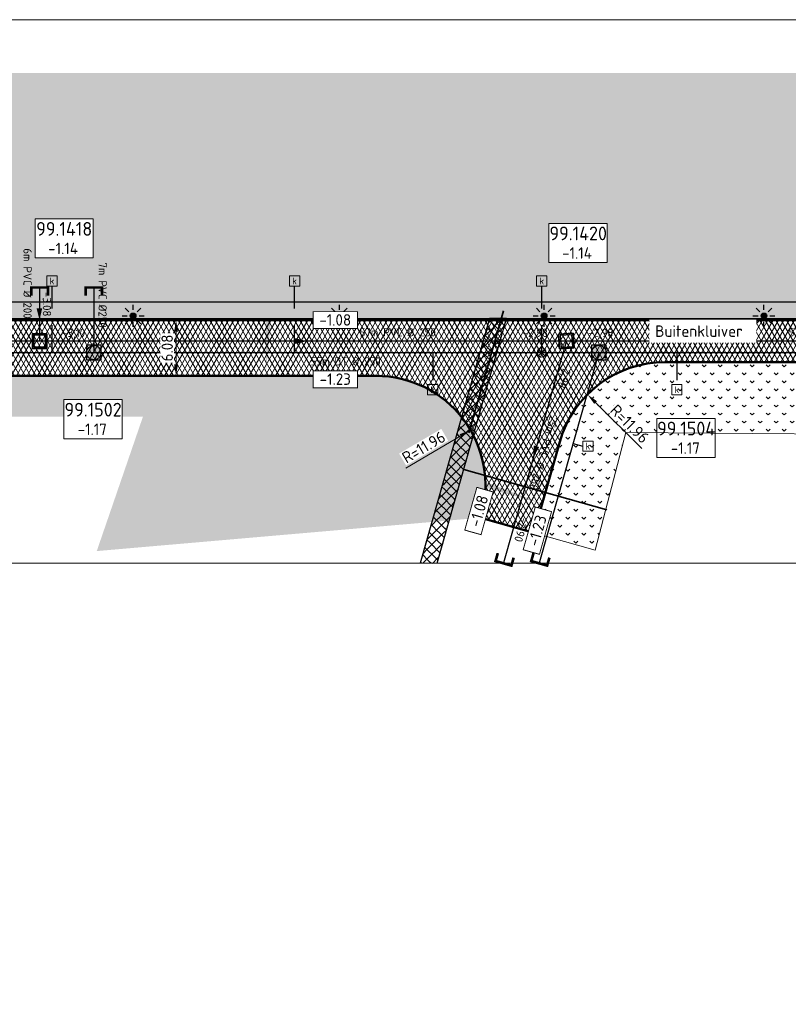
# Model space of a CAD drawing. Header units: metres. Extents: x 240159 to 241664, y 578380 to 583939.
# Tile 70 of 71: x 241024 to 241108, y 583832 to 583939. Entities that reach past the tile are written whole.
import ezdxf
from ezdxf.enums import TextEntityAlignment as Align

# ---------------------------------------------------------------- set-up
doc = ezdxf.new("R2010")
doc.units = ezdxf.units.M
doc.set_wipeout_variables(frame=1)
doc.linetypes.add('RI-HWA_HUISAANSLUITING', pattern=[4.8, 3, -1.8])
for name, color, linetype, lineweight in [('N-AL-HOOGTELABEL-S', 7, 'Continuous', 13), ('N-GV-GR-BOLLEN-A', 92, 'Continuous', 9), ('N-WE-IE-MEUBILAIR_WEGMEUBILAIR_LICHTMAST_MET_PASTEGEL-S', 7, 'Continuous', 25), ('N-WE-KL-MANTELBUIS-G', 7, 'KL-MANTELBUIS-N', 35), ('N-WE-KL-TRACE_WENSTRACE-A', 7, 'Continuous', 25), ('N-WE-RI-BOB-T', 7, 'Continuous', 13), ('N-WE-RI-MATERIAAL_DIAMETER_LENGTE-T', 7, 'Continuous', 13), ('N-WE-RI-STROOMRICHTING-S', 7, 'Continuous', 13), ('N-WE-VH-KANTVERHARDING-GD', 4, 'Continuous', 50), ('N-WE-VH-VERHARDING_ASFALT_DEKLAAG-A', 252, 'Continuous', 18), ('N-WE-VH-VERKANTING-S', 7, 'Continuous', 25), ('X-XX-AL-REFERENTIE-M', 7, 'Continuous', 18), ('X-XX-AL-VERWIJZING-T25', 7, 'Continuous', 25), ('X-XX-WE-KG-WERKGRENS-G', 10, 'XX-WERKGRENS_CIRCEL', 20)]:
    doc.layers.add(name, color=color, linetype=linetype, lineweight=lineweight)
for name, color, linetype, lineweight, true_color in [('N-WE-KL-MANTELBUIS_3x-G', 7, 'KL-MANTELBUIS-N', 35, 0xa200c2), ('N-WE-RI-HWA_HUISAANSLUITING_PVC_125-G', 150, 'RI-HWA_HUISAANSLUITING', 25, 0x007fff), ('N-WE-RI-HWA_HULPSTUK_INLAAT-S', 150, 'Continuous', 13, 0x007fff), ('N-WE-RI-HWA_KOLK-S', 150, 'Continuous', 25, 0x007fff), ('N-WE-RI-HWA_LEIDINGINFO-S', 150, 'Continuous', 13, 0x007fff), ('N-WE-RI-HWA_PUTNUMMER-S', 150, 'Continuous', 13, 0x007fff), ('N-WE-RI-HWA_RIOOLPUT-S', 150, 'Continuous', 13, 0x007fff), ('N-WE-RI-HWA_TRANSPORTLEIDING_BETON_500-G', 150, 'Continuous', 20, 0x007fff), ('N-WE-RI-VWA_LEIDINGINFO-S', 20, 'Continuous', 13, 0xff3f00), ('N-WE-RI-VWA_PUTNUMMER-S', 20, 'Continuous', 13, 0xff3f00), ('N-WE-RI-VWA_RIOOLPUT-S', 20, 'Continuous', 13, 0xff3f00), ('N-WE-RI-VWA_TRANSPORTLEIDING_BETON_500-G', 20, 'Continuous', 20, 0xff3f00)]:
    doc.layers.add(name, color=color, linetype=linetype, lineweight=lineweight, true_color=true_color)
doc.layers.add('X-XX-AL-HULPLIJN-G', color=6, linetype='Continuous', lineweight=18, plot=False)
doc.styles.add('NLCS-ISO', font='NLCS-ISO.ttf')
doc.styles.add('NLCS-ISO-ANNOTATIEF-T25', font='NLCS-ISO.ttf', dxfattribs={"height": 2.5})
doc.styles.add('NLCS-ISO-M1000-T25', font='NLCS-ISO.ttf', dxfattribs={"height": 2.5})
doc.linetypes.add('KL-MANTELBUIS-N', pattern='A,0,-2,[80,NLCS.SHX,S=1,R=0,X=0,Y=0],-2', length=4)
doc.linetypes.add('XX-WERKGRENS_CIRCEL', pattern='A,10,-2.5,[69,NLCS.SHX,S=1,R=0,X=0,Y=0],-2.5', length=15)
doc.dimstyles.new('NLCS-ANNOTATIEF-T25-PIJL_L2_H1', dxfattribs={"dimtxt": 2.5, "dimasz": 2.5, "dimexe": 2, "dimexo": 2, "dimgap": 0.7, "dimtad": 1, "dimzin": 0, "dimdsep": 46, "dimtxsty": 'NLCS-ISO-ANNOTATIEF-T25', "dimcen": 0, "dimdle": 2, "dimclrd": 256, "dimclre": 256, "dimclrt": 256, "dimadec": 1, "dimazin": 0, "dimtfac": 1, "dimtdec": 3, "dimtofl": 0, "dimtmove": 0, "dimatfit": 3, "dimfxl": 2, "dimfxlon": 1, "dimtfillclr": 256, "dimtolj": 1, "dimtzin": 0, "dimlwd": -1, "dimlwe": -1, "dimarcsym": 0})
pattern_1 = [(45, (0, 0), (-0.5303300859, 0.5303300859), [0.5]), (135, (0, 0), (-0.5303300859, -0.5303300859), [0.5])]
pattern_2 = [(45, (0, 0), (-0.8749916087, 0.8749916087), [0.3, -0.937425]), (135, (0, 0), (-0.8749916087, -0.8749916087), [0.3, -0.937425])]

# ---------------------------------------------------------------- blocks, each defined once
blk = doc.blocks.new('*U36')
blk.add_solid([(-5, 0.6), (-5, 0), (1.08, 0)])
blk = doc.blocks.new('SAL-HOOGTELABEL_AANLEG-SO')
blk.add_wipeout([(-4.84, 1.8), (4.85, 1.8), (4.85, -1.89), (-4.84, -1.89)])
at = {"const_width": 0.2}
blk.add_lwpolyline([(-4.84, 1.8), (4.85, 1.8), (4.85, -1.89), (-4.84, -1.89)], close=True, dxfattribs=at)
at = {"style": 'NLCS-ISO'}
blk.add_attdef('HOOGTE', text='', height=2, dxfattribs=at).set_placement((0, 0), align=Align.MIDDLE_CENTER)
blk = doc.blocks.new('*U39')
at = {"lineweight": -3}
h = blk.add_hatch(color=256, dxfattribs=at)
h.dxf.hatch_style = 1
h.paths.add_polyline_path([(2.13, -1.86), (1.86, 2.13), (-2.13, 1.86), (-1.86, -2.13)])
h.paths.add_polyline_path([(-1.49, -1.7), (-1.7, 1.49), (1.49, 1.7), (1.7, -1.49)], flags=16)
at = {"lineweight": -3, "flags": 128}
for points in [[(2.13, -1.86), (-1.86, -2.13), (-2.13, 1.86), (1.86, 2.13)], [(-2.13, 1.86), (-1.86, -2.13), (2.13, -1.86), (1.86, 2.13)], [(-1.7, 1.49), (-1.49, -1.7), (1.7, -1.49), (1.49, 1.7)]]:
    blk.add_lwpolyline(points, close=True, dxfattribs=at)
blk = doc.blocks.new('*U50')
at = {"lineweight": -3}
h = blk.add_hatch(color=256, dxfattribs=at)
h.dxf.hatch_style = 1
h.paths.add_polyline_path([(-2, 2), (-2, -2), (2, -2), (2, 2)])
h.paths.add_polyline_path([(1.6, 1.6), (1.6, -1.6), (-1.6, -1.6), (-1.6, 1.6)], flags=16)
at = {"lineweight": -3, "flags": 128}
for points in [[(-2, 2), (2, 2), (2, -2), (-2, -2)], [(2, -2), (2, 2), (-2, 2), (-2, -2)], [(1.6, -1.6), (1.6, 1.6), (-1.6, 1.6), (-1.6, -1.6)]]:
    blk.add_lwpolyline(points, close=True, dxfattribs=at)
blk = doc.blocks.new('N-SRI-PUT_HWA-SO')
h = blk.add_hatch(color=256)
h.dxf.hatch_style = 1
h.paths.add_polyline_path([(-2, 0, 1), (2, 0, 1)])
at = {"lineweight": -3, "flags": 128}
blk.add_lwpolyline([(-2, -2), (2, -2), (2, 2), (-2, 2)], close=True, dxfattribs=at)
at = {"lineweight": -3}
blk.add_circle((0, 0), 2, dxfattribs=at)
blk = doc.blocks.new('SRI-PUTNUMMER-SO')
blk.add_wipeout([(-18.26, 4.25), (-5.56, 4.25), (-5.56, -4.29), (-18.26, -4.29)])
blk.add_lwpolyline([(-18.26, 4.25), (-5.56, 4.25), (-5.56, -4.29), (-18.26, -4.29)], close=True)
at = {"ltscale": 0.1, "style": 'NLCS-ISO'}
blk.add_attdef('PUTNR', text='', height=3.5, dxfattribs=at).set_placement((-11.88, 2.06), align=Align.MIDDLE_CENTER)
blk.add_attdef('PUTHGT_001', (-15.76, -3.47), '', height=2.5, dxfattribs=at)
blk = doc.blocks.new('*U53')
at = {"color": 0}
blk.add_line((-1.26, 0), (1.26, 0), dxfattribs=at)
at = {"layer": 'N-WE-RI-STROOMRICHTING-S', "color": 0}
blk.add_solid([(1.26, 0), (-1.26, -0.63), (-1.26, 0.63)], dxfattribs=at)
at = {"layer": 'N-WE-RI-BOB-T', "color": 0, "style": 'NLCS-ISO'}
for tag, p in [('BOB_LINKS', (-49.49, 1.63)), ('BOB_RECHTS', (51.23, 1.63))]:
    blk.add_attdef(tag, text='', height=1.8, dxfattribs=at).set_placement(p, align=Align.MIDDLE_CENTER)
at = {"layer": 'N-WE-RI-MATERIAAL_DIAMETER_LENGTE-T', "color": 0, "style": 'NLCS-ISO'}
blk.add_attdef('RIOOLINFO_001', (-11.79, 1.01), '', height=1.8, dxfattribs=at)
blk = doc.blocks.new('*U239')
at = {"color": 0}
blk.add_line((-1.26, 0), (1.26, 0), dxfattribs=at)
at = {"layer": 'N-WE-RI-STROOMRICHTING-S', "color": 0}
blk.add_solid([(1.26, 0), (-1.26, -0.63), (-1.26, 0.63)], dxfattribs=at)
at = {"layer": 'N-WE-RI-BOB-T', "color": 0, "style": 'NLCS-ISO'}
for tag, p in [('BOB_LINKS', (-49.49, 1.63)), ('BOB_RECHTS', (51.23, 1.63))]:
    blk.add_attdef(tag, text='', height=1.8, dxfattribs=at).set_placement(p, align=Align.MIDDLE_CENTER)
at = {"layer": 'N-WE-RI-MATERIAAL_DIAMETER_LENGTE-T', "color": 0, "style": 'NLCS-ISO'}
blk.add_attdef('RIOOLINFO_001', (9.55, 1.01), '', height=1.8, dxfattribs=at)
blk = doc.blocks.new('SRI-HULP_INLAAT')
at = {"flags": 128}
for points in [[(-0.71, 0.71), (0.71, -0.71)], [(0.71, 0.71), (-0.71, -0.71)]]:
    blk.add_lwpolyline(points, dxfattribs=at)
blk.add_circle((0, 0), 1)
blk = doc.blocks.new('N-SIE-WEG_LICHTMAST_SPOT-SO')
h = blk.add_hatch(color=256)
edge = h.paths.add_edge_path()
edge.add_arc((0, 0), 0.77, 0, 360)
for p, q in [((0, 1.62), (0, 3)), ((-3, 0), (-1.62, 0)), ((-2.12, 2.12), (-1.15, 1.15)), ((1.15, 1.15), (2.12, 2.12)), ((-2.12, -2.12), (-1.15, -1.15)), ((0, -3), (0, -1.62)), ((1.15, -1.15), (2.12, -2.12)), ((1.62, 0), (3, 0))]:
    blk.add_line(p, q)
blk.add_circle((0, 0), 0.77)
at = {"style": 'NLCS-ISO'}
blk.add_attdef('TYPE', text='', height=1.8, dxfattribs=at).set_placement((0, 3), align=Align.BOTTOM_CENTER)
blk = doc.blocks.new('N_lichtmast')
blk.add_blockref('N-SIE-WEG_LICHTMAST_SPOT-SO', (0, 0))
blk = doc.blocks.new('SRI-KOLK-SO')
at = {"color": 0, "linetype": 'ByBlock', "lineweight": 18}
blk.add_lwpolyline([(-1.125, -1.125), (1.125, -1.125), (1.125, 1.125), (-1.125, 1.125)], close=True, dxfattribs=at)
at = {"color": 0, "linetype": 'ByBlock', "lineweight": 18, "style": 'NLCS-ISO'}
blk.add_text('k', height=1.5, dxfattribs=at).set_placement((0, 0), align=Align.MIDDLE_CENTER)
blk = doc.blocks.new('*D115')
at = {"layer": 'Defpoints', "color": 0, "transparency": 16777216}
for p in [(241085.96, 583898.14), (241094.44, 583889.71)]:
    blk.add_point(p, dxfattribs=at)
at = {"layer": 'X-XX-AL-REFERENTIE-M', "transparency": 16777216}
blk.add_line((241091.91, 583892.23), (241086.84, 583897.26), dxfattribs=at)
blk.add_solid([(241086.99, 583897.41), (241086.7, 583897.11), (241085.96, 583898.14)], dxfattribs=at)
at = {"layer": 'X-XX-AL-REFERENTIE-M', "transparency": 16777216, "insert": (241090.57, 583894.93), "char_height": 1.25, "attachment_point": 5, "rotation": 315.1791, "style": 'NLCS-ISO-ANNOTATIEF-T25', "bg_fill": 3, "box_fill_scale": 1.1, "bg_fill_color": 256, "bg_fill_true_color": 13158600, "bg_fill_transparency": 0}
blk.add_mtext('\\A1;R=11.96', dxfattribs=at)
blk = doc.blocks.new('*D139')
at = {"layer": 'Defpoints', "color": 0, "transparency": 16777216}
for p in [(241073.19, 583894.25), (241062.87, 583888.21)]:
    blk.add_point(p, dxfattribs=at)
at = {"layer": 'X-XX-AL-REFERENTIE-M', "transparency": 16777216}
blk.add_line((241066.12, 583890.11), (241072.12, 583893.62), dxfattribs=at)
blk.add_solid([(241072.01, 583893.8), (241072.22, 583893.44), (241073.19, 583894.25)], dxfattribs=at)
at = {"layer": 'X-XX-AL-REFERENTIE-M', "transparency": 16777216, "insert": (241068.08, 583892.39), "char_height": 1.25, "attachment_point": 5, "rotation": 30.3475, "style": 'NLCS-ISO-ANNOTATIEF-T25', "bg_fill": 3, "box_fill_scale": 1.1, "bg_fill_color": 256, "bg_fill_true_color": 13158600, "bg_fill_transparency": 0}
blk.add_mtext('\\A1;R=11.96', dxfattribs=at)
blk = doc.blocks.new('*U198')
at = {"layer": 'N-WE-RI-BOB-T', "color": 0, "style": 'NLCS-ISO'}
for tag, p in [('BOB_LINKS', (-52.51, -1.63)), ('BOB_RECHTS', (91.7, -1.63))]:
    blk.add_attdef(tag, text='', height=1.8, dxfattribs=at).set_placement(p, align=Align.MIDDLE_CENTER)
at = {"layer": 'N-WE-RI-MATERIAAL_DIAMETER_LENGTE-T', "color": 0, "style": 'NLCS-ISO'}
blk.add_attdef('RIOOLINFO_001', (-11.79, -2.81), '', height=1.8, dxfattribs=at)
blk = doc.blocks.new('*D223')
at = {"layer": 'Defpoints', "color": 0, "transparency": 16777216}
for p in [(241036.82, 583906.25), (241036.82, 583900.17), (241041.05, 583900.17)]:
    blk.add_point(p, dxfattribs=at)
at = {"layer": 'X-XX-AL-REFERENTIE-M', "transparency": 16777216}
for p, q in [((241040.05, 583906.25), (241042.05, 583906.25)), ((241041.05, 583905), (241041.05, 583901.42)), ((241040.05, 583900.17), (241042.05, 583900.17))]:
    blk.add_line(p, q, dxfattribs=at)
for points in [[(241040.84, 583905), (241041.26, 583905), (241041.05, 583906.25)], [(241040.84, 583901.42), (241041.26, 583901.42), (241041.05, 583900.17)]]:
    blk.add_solid(points, dxfattribs=at)
at = {"layer": 'X-XX-AL-REFERENTIE-M', "transparency": 16777216, "insert": (241040.08, 583903.21), "char_height": 1.25, "attachment_point": 5, "rotation": 90, "style": 'NLCS-ISO-ANNOTATIEF-T25', "bg_fill": 3, "box_fill_scale": 1.1, "bg_fill_color": 256, "bg_fill_true_color": 13158600, "bg_fill_transparency": 0}
blk.add_mtext('\\A1;6.08', dxfattribs=at)
blk = doc.blocks.new('*U15')
at = {"ltscale": 0.25, "const_width": 0.576, "flags": 128}
blk.add_lwpolyline([(-1.8, -1.8), (0, -1.8), (0, 1.8), (-1.8, 1.8)], dxfattribs=at)
blk = doc.blocks.new('*U275')
at = {"layer": 'N-WE-RI-BOB-T', "color": 0, "style": 'NLCS-ISO'}
for tag, p in [('BOB_LINKS', (1.63, 3.35)), ('BOB_RECHTS', (-1.63, -33.24))]:
    blk.add_attdef(tag, text='', height=1.8, rotation=270, dxfattribs=at).set_placement(p, align=Align.MIDDLE_CENTER)
at = {"layer": 'N-WE-RI-MATERIAAL_DIAMETER_LENGTE-T', "color": 0, "style": 'NLCS-ISO'}
blk.add_attdef('RIOOLINFO_001', (1, 16.97), '', height=1.8, rotation=270, dxfattribs=at)
blk = doc.blocks.new('*U277')
at = {"color": 0}
blk.add_line((0.34, 1.21), (-0.34, -1.21), dxfattribs=at)
at = {"layer": 'N-WE-RI-STROOMRICHTING-S', "color": 0}
blk.add_solid([(-0.34, -1.21), (-0.26, 1.38), (0.95, 1.04)], dxfattribs=at)
at = {"layer": 'N-WE-RI-BOB-T', "color": 0, "style": 'NLCS-ISO'}
for tag, p in [('BOB_LINKS', (6.37, 16.49)), ('BOB_RECHTS', (-3.16, -17.13))]:
    blk.add_attdef(tag, text='', height=1.8, rotation=254.1717, dxfattribs=at).set_placement(p, align=Align.MIDDLE_CENTER)
at = {"layer": 'N-WE-RI-MATERIAAL_DIAMETER_LENGTE-T', "color": 0, "style": 'NLCS-ISO'}
blk.add_attdef('RIOOLINFO_001', (4.19, 11.07), '', height=1.8, rotation=254.1717, dxfattribs=at)
blk = doc.blocks.new('*U278')
at = {"color": 0}
blk.add_line((0, 1.26), (0, -1.26), dxfattribs=at)
at = {"layer": 'N-WE-RI-STROOMRICHTING-S', "color": 0}
blk.add_solid([(0, -1.26), (-0.63, 1.26), (0.63, 1.26)], dxfattribs=at)
at = {"layer": 'N-WE-RI-BOB-T', "color": 0, "style": 'NLCS-ISO'}
for tag, p in [('BOB_RECHTS', (1.63, 2.02)), ('BOB_LINKS', (1.63, -1.76))]:
    blk.add_attdef(tag, text='', height=1.8, rotation=270, dxfattribs=at).set_placement(p, align=Align.MIDDLE_CENTER)
at = {"layer": 'N-WE-RI-MATERIAAL_DIAMETER_LENGTE-T', "color": 0, "style": 'NLCS-ISO'}
blk.add_attdef('RIOOLINFO_001', (-3.5, 18.18), '', height=1.8, rotation=270, dxfattribs=at)
blk = doc.blocks.new('*U279')
at = {"ltscale": 0.25, "const_width": 0.576, "flags": 128}
blk.add_lwpolyline([(1.24, 2.22), (-0.49, 1.73), (0.49, -1.73), (2.22, -1.24)], dxfattribs=at)
blk = doc.blocks.new('*U297')
blk.add_solid([(-6.41, 0.6), (-6.41, 0), (0, 0)])

msp = doc.modelspace()

# ---------------------------------------------------------------- hatches: boundary and pattern name
at = {"layer": 'N-GV-GR-BOLLEN-A'}
h = msp.add_hatch(dxfattribs=at)
h.set_pattern_fill('AGR-BOLLEN', color=256, scale=0.5, pattern_type=2)
h.set_pattern_definition(pattern_2)
h.paths.add_polyline_path([(240723.873, 583933.211), (241166.237, 583933.211), (241166.237, 583898.971), (241157.55, 583898.971), (241153.863, 583901.671), (241153.903, 583906.251), (240723.873, 583906.251)])
h = msp.add_hatch(dxfattribs=at)
h.set_pattern_fill('AGR-BOLLEN', color=256, scale=0.5, pattern_type=2)
h.set_pattern_definition(pattern_2)
h.paths.add_polyline_path([(241126.925, 583893.711), (241090.141, 583893.982), (241086.813, 583881.142), (241080.117, 583883.04), (241082.933, 583892.973, -0.3354314), (241094.439, 583901.671), (241153.903, 583901.671), (241153.903, 583901.681), (241157.55, 583898.971), (241128.48, 583898.971)])
h = msp.add_hatch(dxfattribs=at)
h.set_pattern_fill('AGR-BOLLEN', color=256, scale=0.5, pattern_type=2)
h.set_pattern_definition(pattern_2)
h.paths.add_polyline_path([(240939.589, 583895.761), (241037.435, 583895.711), (241032.392, 583881.05), (241074.306, 583884.688), (241074.38, 583884.949, 0.4976466), (241062.873, 583900.171), (240915.049, 583900.171, 0.3073126), (240904.065, 583892.667), (240886.186, 583848.312), (240891.505, 583842.203), (240922.853, 583833.604)])
at = {"layer": 'N-WE-KL-TRACE_WENSTRACE-A', "transparency": 33554559}
h = msp.add_hatch(dxfattribs=at)
h.set_pattern_fill('AKL-TRACE', color=256, scale=0.5, pattern_type=2)
h.set_pattern_definition(pattern_1)
edge = h.paths.add_edge_path()
edge.add_line((240876.248, 583838.417), (240876.4, 583839.398))
edge.add_line((240876.4, 583839.398), (240876.626, 583841.185))
edge.add_arc((240804.52, 583849.64), 72.6, 353.31215, 358.45255)
edge.add_line((240877.094, 583847.679), (240877.128, 583906.411))
edge.add_line((240877.128, 583906.411), (241091.586, 583906.411))
edge.add_line((241091.586, 583906.411), (241093.457, 583906.411))
edge.add_line((241093.457, 583906.411), (241147.792, 583906.411))
edge.add_line((241147.792, 583906.411), (241147.792, 583908.211))
edge.add_line((241147.792, 583908.211), (241085.808, 583908.211))
edge.add_line((241085.808, 583908.211), (241083.937, 583908.211))
edge.add_line((241083.937, 583908.211), (240736.173, 583908.211))
edge.add_line((240736.173, 583908.211), (240736.173, 583920.952))
edge.add_line((240736.173, 583920.952), (240734.373, 583920.952))
edge.add_line((240734.373, 583920.952), (240734.373, 583908.211))
edge.add_line((240734.373, 583908.211), (240732.73, 583908.211))
edge.add_line((240732.73, 583908.211), (240732.306, 583906.411))
edge.add_line((240732.306, 583906.411), (240735.597, 583906.411))
edge.add_line((240735.597, 583906.411), (240769.037, 583906.411))
edge.add_line((240769.037, 583906.411), (240770.837, 583906.411))
edge.add_line((240770.837, 583906.411), (240875.328, 583906.411))
edge.add_line((240875.328, 583906.411), (240875.294, 583847.704))
edge.add_arc((240770.896, 583851.321), 104.46, 354.50394, 358.01589, ccw=False)
edge.add_line((240874.876, 583841.316), (240874.426, 583838.417))
edge.add_line((240874.426, 583838.417), (240876.248, 583838.417))
h = msp.add_hatch(dxfattribs=at)
h.set_pattern_fill('AKL-TRACE', color=256, scale=0.5, pattern_type=2)
h.set_pattern_definition(pattern_1)
h.paths.add_polyline_path([(241067.698, 583879.713), (241069.569, 583879.713), (241077.138, 583906.411), (241075.267, 583906.411)])
at = {"layer": 'N-WE-VH-VERHARDING_ASFALT_DEKLAAG-A'}
h = msp.add_hatch(dxfattribs=at)
h.set_pattern_fill('AVH-ASFALT', color=256, scale=0.5, pattern_type=2)
h.set_pattern_definition([(60, (0, 0), (-0.4330127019, 0.25), []), (120, (0, 0), (-0.4330127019, -0.25), [])])
edge = h.paths.add_edge_path(flags=16)
edge.add_line((240900.396, 583895.711), (240885.947, 583860.001))
edge.add_arc((240885.02, 583860.376), 1, 180, 337.97199, ccw=False)
edge.add_line((240884.02, 583860.376), (240884.02, 583895.211))
edge.add_arc((240890.02, 583895.211), 6, 123.55731, 180, ccw=False)
edge.add_line((240886.704, 583900.211), (240899.333, 583900.211))
edge.add_arc((240896.688, 583897.211), 4, -22.02801, 48.59038, ccw=False)
edge = h.paths.add_edge_path()
edge.add_arc((240867.541, 583888.211), 11.96, 0.00043, 90)
edge.add_line((240867.541, 583900.171), (240739.116, 583900.171))
edge.add_arc((240739.116, 583888.211), 11.96, 90, 128.58114)
edge.add_line((240731.658, 583897.56), (240725.57, 583902.594))
edge.add_arc((240735.788, 583893.711), 13.54, 112.15839, 138.99957, ccw=False)
edge.add_line((240730.681, 583906.251), (241153.903, 583906.251))
edge.add_line((241153.903, 583906.251), (241153.903, 583901.671))
edge.add_line((241153.903, 583901.671), (241094.439, 583901.671))
edge.add_arc((241094.439, 583889.711), 11.96, 90, 164.17227)
edge.add_line((241082.933, 583892.973), (241080.117, 583883.04))
edge.add_line((241080.117, 583883.04), (241074.306, 583884.688))
edge.add_line((241074.306, 583884.688), (241074.38, 583884.949))
edge.add_arc((241062.873, 583888.211), 11.96, 344.17169, 450)
edge.add_line((241062.873, 583900.171), (240915.12, 583900.171))
edge.add_arc((240915.12, 583888.211), 11.96, 90, 158.04709)
edge.add_line((240904.027, 583892.682), (240886.186, 583848.312))
edge.add_line((240886.186, 583848.312), (240879.458, 583848.319))
edge.add_line((240879.458, 583848.319), (240879.501, 583888.211))
edge.add_arc((240866.732, 583887.379), 12.796, 3.72623, 3.72669)

# ---------------------------------------------------------------- linework, layer by layer
at = {"layer": 'N-WE-KL-MANTELBUIS_3x-G'}
msp.add_line((241072.472, 583889.952), (241088.058, 583885.533), dxfattribs=at)
at = {"layer": 'N-WE-KL-TRACE_WENSTRACE-A', "transparency": 33554559, "flags": 128}
msp.add_lwpolyline([(240876.248, 583838.417), (240876.4, 583839.398), (240876.626, 583841.185, 0.022433), (240877.094, 583847.679), (240877.128, 583906.411), (241091.586, 583906.411), (241093.457, 583906.411), (241147.792, 583906.411), (241147.792, 583908.211), (241085.808, 583908.211), (241083.937, 583908.211), (240736.173, 583908.211), (240736.173, 583920.952), (240734.373, 583920.952), (240734.373, 583908.211), (240732.73, 583908.211), (240732.306, 583906.411), (240735.597, 583906.411), (240769.037, 583906.411), (240770.837, 583906.411), (240875.328, 583906.411), (240875.294, 583847.704, -0.015325), (240874.876, 583841.316), (240874.426, 583838.417)], format="xyb", close=True, dxfattribs=at)
msp.add_lwpolyline([(241069.569, 583879.713), (241077.138, 583906.411), (241075.267, 583906.411), (241067.698, 583879.713)], dxfattribs=at)
at = {"layer": 'N-WE-RI-HWA_HUISAANSLUITING_PVC_125-G'}
for p, q in [((241027.513, 583902.711), (241027.513, 583909.95)), ((241053.983, 583902.711), (241053.983, 583909.95)), ((241080.965, 583902.711), (241080.965, 583909.95)), ((241069.078, 583902.711), (241069.078, 583899.223)), ((241095.716, 583902.711), (241095.716, 583899.223)), ((241084.399, 583892.795), (241085.446, 583892.498))]:
    msp.add_line(p, q, dxfattribs=at)
at = {"layer": 'N-WE-RI-HWA_TRANSPORTLEIDING_BETON_500-G', "const_width": 0.15, "flags": 128}
for points in [[(241032.082, 583902.711), (241032.082, 583909.811)], [(241148.184, 583902.711), (240729.972, 583902.711)], [(241080.691, 583879.713), (241087.211, 583902.711)]]:
    msp.add_lwpolyline(points, dxfattribs=at)
at = {"layer": 'N-WE-RI-VWA_TRANSPORTLEIDING_BETON_500-G', "const_width": 0.15, "flags": 128}
for points in [[(241026.161, 583903.961), (241026.161, 583909.811)], [(240727.251, 583903.961), (241140.794, 583903.961)], [(241083.667, 583903.961), (241076.793, 583879.713)]]:
    msp.add_lwpolyline(points, dxfattribs=at)
at = {"layer": 'N-WE-VH-KANTVERHARDING-GD', "ltscale": 0.1}
msp.add_lwpolyline([(240812.279, 583906.251), (241153.903, 583906.251), (241153.903, 583901.706)], dxfattribs=at)
at = {"layer": 'N-WE-VH-KANTVERHARDING-GD'}
msp.add_lwpolyline([(240739.116, 583900.171), (240867.541, 583900.171, -0.4145272), (240879.501, 583888.198), (240879.458, 583848.319), (240886.186, 583848.312), (240904.065, 583892.667, -0.3089515), (240915.12, 583900.171), (241062.873, 583900.171, -0.4976466), (241074.38, 583884.949), (241074.306, 583884.688), (241080.117, 583883.04), (241082.933, 583892.973, -0.3354314), (241094.439, 583901.671), (241153.863, 583901.671)], format="xyb", dxfattribs=at)
at = {"layer": 'X-XX-WE-KG-WERKGRENS-G', "flags": 128}
msp.add_lwpolyline([(240187.762, 583784.732), (240159.404, 583757.698), (240169.028, 583742.355), (240265.702, 583784.857), (240393.607, 583784.982), (240387.115, 583763.745), (240401.241, 583754.746), (240418.947, 583769.347), (240428.104, 583727.117), (240466.42, 583693.547), (240507.393, 583537.131), (240800.136, 583558.506), (240818.587, 583786.439), (240856.238, 583841.557), (240925.322, 583832.926), (240937.919, 583879.713), (241166.237, 583879.713), (241166.237, 583939.034), (240701.99, 583939.034), (240693.683, 583887.816), (240643.783, 583887.816), (240514.589, 583853.279), (240512.63, 583866.906), (240506.367, 583870.112), (240500.104, 583934.686), (240187.567, 583934.686)], close=True, dxfattribs=at)

# ---------------------------------------------------------------- block references
at = {"layer": 'N-WE-IE-MEUBILAIR_WEGMEUBILAIR_LICHTMAST_MET_PASTEGEL-S', "xscale": 0.4, "yscale": 0.4, "zscale": 0.4}
for p in [(241036.357, 583906.711), (241058.874, 583906.711), (241081.227, 583906.711), (241105.227, 583906.71)]:
    msp.add_blockref('N_lichtmast', p, dxfattribs=at)
at = {"layer": 'N-WE-RI-HWA_HULPSTUK_INLAAT-S', "xscale": 0.5, "yscale": 0.5, "zscale": 0.5}
msp.add_blockref('SRI-HULP_INLAAT', (241080.965, 583902.718), dxfattribs=at)
at = {"layer": 'N-WE-RI-HWA_KOLK-S', "xscale": 0.5, "yscale": 0.5, "zscale": 0.5}
for p in [(241027.513, 583910.513), (241053.983, 583910.513), (241080.965, 583910.513), (241069.078, 583898.661), (241095.716, 583898.661), (241086.008, 583892.498)]:
    msp.add_blockref('SRI-KOLK-SO', p, dxfattribs=at)
at = {"layer": 'N-WE-RI-HWA_LEIDINGINFO-S'}
ref = msp.add_blockref('*U275', (241032.082, 583906.261), dxfattribs=dict(at, xscale=0.5, yscale=0.5, zscale=0.5))
ref.add_attrib('RIOOLINFO_001', '7m PVC %%C250', (241032.583, 583912.541), dxfattribs={"layer": 'N-WE-RI-MATERIAAL_DIAMETER_LENGTE-T', "color": 0, "height": 0.9, "rotation": 270, "style": 'NLCS-ISO'})
ref = msp.add_blockref('*U198', (241059.647, 583902.711), dxfattribs=dict(at, xscale=0.5, yscale=0.5, zscale=0.5))
ref.add_attrib('RIOOLINFO_001', '55m DT %%C 250', (241055.732, 583901.306), dxfattribs={"layer": 'N-WE-RI-MATERIAAL_DIAMETER_LENGTE-T', "color": 0, "height": 0.9, "style": 'NLCS-ISO'})
at = {"layer": 'N-WE-RI-HWA_RIOOLPUT-S', "xscale": 0.4, "yscale": 0.4, "zscale": 0.4}
for p in [(241032.082, 583902.711), (241087.211, 583902.711)]:
    msp.add_blockref('N-SRI-PUT_HWA-SO', p, dxfattribs=at)
at = {"layer": 'N-WE-RI-HWA_TRANSPORTLEIDING_BETON_500-G', "xscale": 0.5, "yscale": 0.5, "zscale": 0.5, "rotation": 254.1716934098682}
msp.add_blockref('*U279', (241032.082, 583909.811), dxfattribs=at)
at = {"layer": 'N-WE-RI-VWA_LEIDINGINFO-S'}
ref = msp.add_blockref('*U277', (241080.219, 583891.885), dxfattribs=dict(at, xscale=0.5, yscale=0.5, zscale=0.5))
ref.add_attrib('RIOOLINFO_001', '25m PVC %%C 250', (241081.871, 583895.86), dxfattribs={"layer": 'N-WE-RI-MATERIAAL_DIAMETER_LENGTE-T', "color": 0, "height": 0.9, "rotation": 254.17169, "style": 'NLCS-ISO'})
ref.add_attrib('BOB_LINKS_001', '-2,98', (241083.442, 583901.592), dxfattribs={"layer": 'N-WE-RI-BOB-T', "color": 0, "height": 0.9, "rotation": 254.17169, "style": 'NLCS-ISO'})
ref.add_attrib('BOB_RECHTS_001', '-2,90', (241078.677, 583884.784), dxfattribs={"layer": 'N-WE-RI-BOB-T', "color": 0, "height": 0.9, "rotation": 254.17169, "style": 'NLCS-ISO'})
at = {"layer": 'N-WE-RI-VWA_RIOOLPUT-S', "xscale": 0.4, "yscale": 0.4, "zscale": 0.4}
for name, p in [('*U50', (241026.161, 583903.961)), ('*U39', (241083.667, 583903.961))]:
    msp.add_blockref(name, p, dxfattribs=at)
at = {"layer": 'N-WE-RI-VWA_TRANSPORTLEIDING_BETON_500-G', "xscale": 0.5, "yscale": 0.5, "zscale": 0.5, "rotation": 254.1716934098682}
for name, p in [('*U279', (241026.161, 583909.811)), ('*U15', (241076.793, 583879.713))]:
    msp.add_blockref(name, p, dxfattribs=at)
at = {"layer": 'N-WE-VH-VERKANTING-S'}
for name, p, rotation in [('*U36', (241050.817, 583901.251), 270), ('*U297', (241081.022, 583886.216), 344.1716934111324)]:
    msp.add_blockref(name, p, dxfattribs=dict(at, rotation=rotation))

# ---------------------------------------------------------------- next in the draw order: block references
at = {"layer": 'N-AL-HOOGTELABEL-S'}
ref = msp.add_blockref('SAL-HOOGTELABEL_AANLEG-SO', (241058.427, 583906.273), dxfattribs=dict(at, xscale=0.5, yscale=0.5, zscale=0.5))
ref.add_attrib('HOOGTE', '-1.08', dxfattribs={"layer": '0', "height": 1.25, "rotation": 360, "style": 'NLCS-ISO-M1000-T25'}).set_placement((241058.427, 583906.273), align=Align.MIDDLE_CENTER)
ref = msp.add_blockref('SAL-HOOGTELABEL_AANLEG-SO', (241058.427, 583899.81), dxfattribs=dict(at, xscale=0.5, yscale=0.5, zscale=0.5))
ref.add_attrib('HOOGTE', '-1.23', dxfattribs={"layer": '0', "height": 1.25, "rotation": 360, "style": 'NLCS-ISO-M1000-T25'}).set_placement((241058.427, 583899.81), align=Align.MIDDLE_CENTER)
at = {"layer": 'N-WE-RI-HWA_PUTNUMMER-S'}
ref = msp.add_blockref('SRI-PUTNUMMER-SO', (241037.935, 583895.451), dxfattribs=dict(at, xscale=0.5, yscale=0.5, zscale=0.5))
ref.add_attrib('PUTNR', '99.1502', dxfattribs={"layer": '0', "ltscale": 0.1, "height": 1.5, "style": 'NLCS-ISO'}).set_placement((241031.994, 583896.48), align=Align.MIDDLE_CENTER)
ref.add_attrib('PUTHGT_001', '-1.17', (241030.307, 583893.716), dxfattribs={"layer": '0', "ltscale": 0.1, "height": 1.25, "style": 'NLCS-ISO'})
at = {"layer": 'N-WE-RI-VWA_PUTNUMMER-S'}
ref = msp.add_blockref('SRI-PUTNUMMER-SO', (241034.783, 583915.178), dxfattribs=dict(at, xscale=0.5, yscale=0.5, zscale=0.5))
ref.add_attrib('PUTNR', '99.1418', dxfattribs={"layer": '0', "ltscale": 0.1, "height": 1.5, "style": 'NLCS-ISO'}).set_placement((241028.842, 583916.207), align=Align.MIDDLE_CENTER)
ref.add_attrib('PUTHGT_001', '-1.14', (241027.092, 583913.443), dxfattribs={"layer": '0', "ltscale": 0.1, "height": 1.25, "style": 'NLCS-ISO'})
ref = msp.add_blockref('SRI-PUTNUMMER-SO', (241090.888, 583914.682), dxfattribs=dict(at, xscale=0.5, yscale=0.5, zscale=0.5))
ref.add_attrib('PUTNR', '99.1420', dxfattribs={"layer": '0', "ltscale": 0.1, "height": 1.5, "style": 'NLCS-ISO'}).set_placement((241084.947, 583915.712), align=Align.MIDDLE_CENTER)
ref.add_attrib('PUTHGT_001', '-1.14', (241083.197, 583912.947), dxfattribs={"layer": '0', "ltscale": 0.1, "height": 1.25, "style": 'NLCS-ISO'})

# ---------------------------------------------------------------- next in the draw order: texts
at = {"layer": 'X-XX-AL-VERWIJZING-T25', "insert": (241093.347, 583905.674), "char_height": 1.25, "attachment_point": 1, "style": 'NLCS-ISO-ANNOTATIEF-T25', "bg_fill": 3, "box_fill_scale": 1.5, "bg_fill_color": 256, "bg_fill_transparency": 0}
msp.add_mtext_dynamic_manual_height_columns('Buitenkluiver', width=10.4355, gutter_width=6.25, heights=[0], dxfattribs=at)

# ---------------------------------------------------------------- next in the draw order: dimensions: what is measured, and where the dimension line sits
at = {"layer": 'X-XX-AL-REFERENTIE-M'}
dim = msp.add_aligned_dim(p1=(241036.816, 583906.251), p2=(241036.816, 583900.171), distance=4.235, dimstyle='NLCS-ANNOTATIEF-T25-PIJL_L2_H1', override={"dimtfill": 1}, dxfattribs=at)
dim.commit()
dim.dimension.update_dxf_attribs({"geometry": '*D223', "text_midpoint": (241040.076, 583903.211)})
for center, mpoint, picture, middle in [((241094.439, 583889.711), (241085.956, 583898.141), '*D115', (241089.884, 583894.238)), ((241062.873, 583888.211), (241073.194, 583894.254), '*D139', (241068.577, 583891.551))]:
    dim = msp.add_radius_dim(center=center, mpoint=mpoint, dimstyle='NLCS-ANNOTATIEF-T25-PIJL_L2_H1', override={"dimpost": 'R=<>', "dimtfill": 1}, dxfattribs=at)
    dim.commit()
    dim.dimension.update_dxf_attribs({"geometry": picture, "text_midpoint": middle, "dimtype": 164})

# ---------------------------------------------------------------- next in the draw order: linework, layer by layer
at = {"layer": 'N-WE-KL-MANTELBUIS-G', "linetype": 'KL-MANTELBUIS-N', "ltscale": 2}
msp.add_line((241073.011, 583893.969), (241076.782, 583907.268), dxfattribs=at)

# ---------------------------------------------------------------- next in the draw order: block references
at = {"layer": 'N-AL-HOOGTELABEL-S'}
ref = msp.add_blockref('SAL-HOOGTELABEL_AANLEG-SO', (241074.092, 583885.425), dxfattribs=dict(at, xscale=0.5, yscale=0.5, zscale=0.5, rotation=74.17))
ref.add_attrib('HOOGTE', '-1.08', dxfattribs={"layer": '0', "height": 1.25, "rotation": 74.17, "style": 'NLCS-ISO-M1000-T25'}).set_placement((241074.092, 583885.425), align=Align.MIDDLE_CENTER)
at = {"layer": 'N-WE-RI-HWA_PUTNUMMER-S'}
ref = msp.add_blockref('SRI-PUTNUMMER-SO', (241102.67, 583893.391), dxfattribs=dict(at, xscale=0.5, yscale=0.5, zscale=0.5))
ref.add_attrib('PUTNR', '99.1504', dxfattribs={"layer": '0', "ltscale": 0.1, "height": 1.5, "style": 'NLCS-ISO'}).set_placement((241096.729, 583894.421), align=Align.MIDDLE_CENTER)
ref.add_attrib('PUTHGT_001', '-1.17', (241095.042, 583891.656), dxfattribs={"layer": '0', "ltscale": 0.1, "height": 1.25, "style": 'NLCS-ISO'})
at = {"layer": 'N-WE-RI-VWA_LEIDINGINFO-S'}
ref = msp.add_blockref('*U278', (241026.137, 583906.926), dxfattribs=dict(at, xscale=0.5, yscale=0.5, zscale=0.5))
ref.add_attrib('RIOOLINFO_001', '6m PVC %%C 200', (241024.389, 583914.082), dxfattribs={"layer": 'N-WE-RI-MATERIAAL_DIAMETER_LENGTE-T', "color": 0, "height": 0.9, "rotation": 270, "style": 'NLCS-ISO'})
ref.add_attrib('BOB_RECHTS_001', '-3.08', (241026.501, 583909.33), dxfattribs={"layer": 'N-WE-RI-BOB-T', "color": 0, "height": 0.9, "rotation": 270, "style": 'NLCS-ISO'})
ref = msp.add_blockref('*U239', (241054.697, 583903.961), dxfattribs=dict(at, xscale=0.5, yscale=0.5, zscale=0.5))
ref.add_attrib('RIOOLINFO_001', '57m PVC %%C 250', (241061.094, 583904.467), dxfattribs={"layer": 'N-WE-RI-MATERIAAL_DIAMETER_LENGTE-T', "color": 0, "height": 0.9, "style": 'NLCS-ISO'})
ref.add_attrib('BOB_LINKS_001', '-3,10', (241028.623, 583904.415), dxfattribs={"layer": 'N-WE-RI-BOB-T', "color": 0, "height": 0.9, "style": 'NLCS-ISO'})
ref.add_attrib('BOB_RECHTS_001', '-2,98', (241078.895, 583904.415), dxfattribs={"layer": 'N-WE-RI-BOB-T', "color": 0, "height": 0.9, "style": 'NLCS-ISO'})
ref = msp.add_blockref('*U53', (241112.203, 583903.961), dxfattribs=dict(at, xscale=0.5, yscale=0.5, zscale=0.5))
ref.add_attrib('RIOOLINFO_001', '57m PVC %%C 250', (241107.928, 583904.467), dxfattribs={"layer": 'N-WE-RI-MATERIAAL_DIAMETER_LENGTE-T', "color": 0, "height": 0.9, "style": 'NLCS-ISO'})
ref.add_attrib('BOB_LINKS_001', '-2,98', (241086.039, 583904.415), dxfattribs={"layer": 'N-WE-RI-BOB-T', "color": 0, "height": 0.9, "style": 'NLCS-ISO'})
ref.add_attrib('BOB_RECHTS_001', '-2,86', (241136.402, 583904.415), dxfattribs={"layer": 'N-WE-RI-BOB-T', "color": 0, "height": 0.9, "style": 'NLCS-ISO'})

# ---------------------------------------------------------------- next in the draw order: linework, layer by layer
at = {"layer": 'X-XX-AL-HULPLIJN-G', "flags": 128}
msp.add_lwpolyline([(241153.863, 583901.711), (241157.55, 583898.971), (241128.48, 583898.971), (241126.925, 583893.711), (241090.141, 583893.982), (241086.813, 583881.142), (241080.117, 583883.04)], dxfattribs=at)

# ---------------------------------------------------------------- next in the draw order: block references
at = {"layer": 'N-AL-HOOGTELABEL-S'}
ref = msp.add_blockref('SAL-HOOGTELABEL_AANLEG-SO', (241080.47, 583883.281), dxfattribs=dict(at, xscale=0.5, yscale=0.5, zscale=0.5, rotation=74.17))
ref.add_attrib('HOOGTE', '-1.23', dxfattribs={"layer": '0', "height": 1.25, "rotation": 74.17, "style": 'NLCS-ISO-M1000-T25'}).set_placement((241080.47, 583883.281), align=Align.MIDDLE_CENTER)

# ---------------------------------------------------------------- next in the draw order: block references
at = {"layer": 'N-WE-RI-HWA_TRANSPORTLEIDING_BETON_500-G', "xscale": 0.5, "yscale": 0.5, "zscale": 0.5, "rotation": 254.1716934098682}
msp.add_blockref('*U15', (241080.691, 583879.713), dxfattribs=at)

doc.saveas('drawing.dxf')
